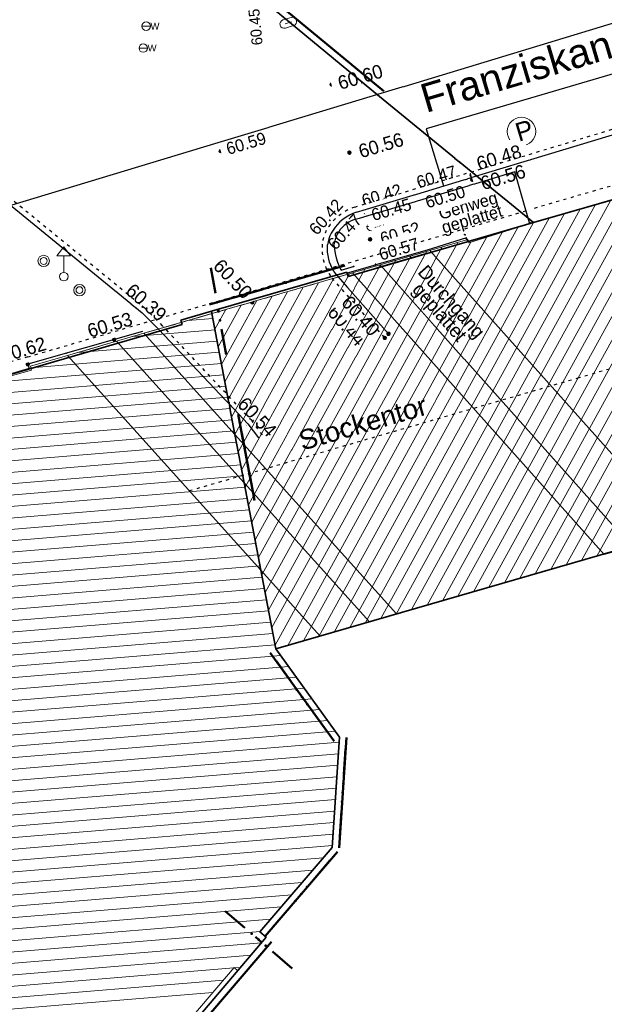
# Model space of a CAD drawing. Header units: metres. Extents: x 32365810 to 32367010, y 5620411 to 5622366.
# Tile 61 of 198: x 32366198 to 32366217, y 5621973 to 5622006. Entities that reach past the tile are written whole.
import ezdxf

# ---------------------------------------------------------------- set-up
doc = ezdxf.new("R2010")
doc.units = ezdxf.units.M
for name, pattern in [('1000.100', [0]), ('1000.102', [0]), ('1000.104', [0.225, 0.075, -0.15]), ('1000.196', [0.225, 0.075, -0.15]), ('1000.210', [0]), ('1000.300', [0]), ('1600.1047', [0]), ('1600.2013', [0, 0]), ('1600.2028', [0]), ('1600.2305', [0.75, 0.5, 0, 0, -0.25]), ('1600.2505', [0]), ('1600.2507', [0])]:
    doc.linetypes.add(name, pattern=pattern)
doc.layers.get('0').update_dxf_attribs({"color": 1, "linetype": 'CONTINUOUS'})
for name, color, linetype in [('Beschriftung Topographie', 7, 'CONTINUOUS'), ('EFB-_ Dachhöhen Bestandsgebäude (NHN)', 7, 'CONTINUOUS'), ('Fahrbahnmarkierung', 7, 'CONTINUOUS'), ('Flurstücke_Grenzpunkte', 11, 'CONTINUOUS'), ('Gebäude', 31, 'CONTINUOUS'), ('Höhen_ gemessen (NHN)', 7, 'CONTINUOUS'), ('Höhentexte_ gemessen (NHN)', 7, 'CONTINUOUS'), ('Lagebezeichnungen', 12, 'CONTINUOUS'), ('Leitungen Kanalbestand (AMT 66)', 7, 'CONTINUOUS'), ('Siedlungsflächen - Bauwerke u. Einrichtungen', 51, 'CONTINUOUS'), ('Symbole Topographie', 7, 'CONTINUOUS'), ('Topgraphie_ weitere örtliche Aufnahme', 7, 'CONTINUOUS'), ('Topographie_ örtl. Aufnahme', 7, 'CONTINUOUS'), ('Wasserleitung', 7, 'CONTINUOUS')]:
    doc.layers.add(name, color=color, linetype=linetype)
doc.styles.add('Arial', font='Arial.ttf')
doc.styles.add('Beschriftung Topographie_ blau', font='Century Gothic.ttf')
doc.styles.add('Höhe NHN_ gemessen_ blau', font='Century Gothic.ttf')
doc.styles.add('Höhe NHN_ gemessen_ schwarz', font='Century Gothic.ttf')
doc.styles.add('Name - Bauwerken u. Einrichtungen - F 10', font='Arial.ttf')
doc.styles.add('Sonstiger Text_ Bezeichnung - N 7 380', font='Arial.ttf')

# ---------------------------------------------------------------- blocks, each defined once
blk = doc.blocks.new('S1000.549', base_point=(-0.2, 0))
at = {"color": 0, "lineweight": -2}
blk.add_line((-0.45, 0), (0.05, 0), dxfattribs=at)
blk.add_circle((-0.2, 0), 0.25, dxfattribs=at)
at = {"color": 0, "lineweight": -2, "insert": (0.05246, -0.199999), "char_height": 0.4, "attachment_point": 7, "line_spacing_factor": 0.69, "style": 'Arial'}
blk.add_mtext('W', dxfattribs=at)
blk = doc.blocks.new('S1000.451')
at = {"color": 0, "lineweight": -2}
for radius in [0.5, 0.3]:
    blk.add_circle((0, 0), radius, dxfattribs=at)
blk = doc.blocks.new('S1000.460', base_point=(0, -0.375))
at = {"color": 0, "lineweight": -2}
for p, q in [((-0.2, 0.23), (0, 0.5)), ((0, 0.5), (0.2, 0.23)), ((0.2, 0.23), (-0.2, 0.23)), ((0, -0.25), (0, 0.23))]:
    blk.add_line(p, q, dxfattribs=at)
blk.add_circle((0, -0.375), 0.125, dxfattribs=at)
blk = doc.blocks.new('S1000.319')
at = {"color": 0, "lineweight": -2}
blk.add_circle((0, 0), 0.5, dxfattribs=at)
at = {"color": 0, "lineweight": -2, "insert": (-0.19717, -0.320478), "char_height": 0.65, "attachment_point": 7, "line_spacing_factor": 0.69, "style": 'Arial'}
blk.add_mtext('P', dxfattribs=at)
blk = doc.blocks.new('S1000.217')
at = {"color": 0, "lineweight": -2}
for p, q in [((-0.25, 0.25), (0.25, 0.25)), ((-0.19, 0), (0.19, 0)), ((0.25, -0.25), (-0.25, -0.25))]:
    blk.add_line(p, q, dxfattribs=at)
for centre, start, end in [((-0.25, 0), 90, 270), ((0.25, 0), 270, 90)]:
    blk.add_arc(centre, 0.25, start, end, dxfattribs=at)
blk = doc.blocks.new('S1000.258')
at = {"lineweight": -2}
blk.add_hatch(color=0, dxfattribs=at).paths.add_polyline_path([(-0.5, -0.5), (-0.5, 0.5), (0.5, 0.5), (0.5, -0.5)], flags=0)
blk = doc.blocks.new('S1000.15')
at = {"color": 0, "lineweight": -2}
for p, q in [((-0.5, 0.05), (-0.485, 0.1)), ((0.495, 0.05), (-0.5, 0.05)), ((-0.5, -0.05), (-0.5, 0)), ((-0.5, 0), (0.5, 0)), ((-0.485, 0.1), (0.49, 0.1)), ((-0.475, 0.15), (-0.455, 0.2)), ((0.475, 0.15), (-0.475, 0.15)), ((-0.455, 0.2), (0.455, 0.2)), ((-0.43, 0.25), (-0.4, 0.3)), ((0.43, 0.25), (-0.43, 0.25)), ((-0.4, 0.3), (0.395, 0.3)), ((-0.355, 0.35), (-0.295, 0.4)), ((0.36, 0.35), (-0.355, 0.35)), ((-0.295, 0.4), (0.3, 0.4)), ((0.22, 0.45), (-0.215, 0.45)), ((0.3, 0.4), (0.22, 0.45)), ((0.395, 0.3), (0.36, 0.35)), ((0.455, 0.2), (0.43, 0.25)), ((0.49, 0.1), (0.475, 0.15)), ((0.5, 0), (0.495, 0.05)), ((0.495, -0.05), (-0.5, -0.05)), ((-0.475, -0.15), (-0.49, -0.1)), ((-0.49, -0.1), (0.485, -0.1)), ((0.475, -0.15), (-0.475, -0.15)), ((-0.43, -0.25), (-0.455, -0.2)), ((-0.455, -0.2), (0.46, -0.2)), ((0.425, -0.25), (-0.43, -0.25)), ((-0.355, -0.35), (-0.4, -0.3)), ((-0.4, -0.3), (0.395, -0.3)), ((0.345, -0.35), (-0.355, -0.35)), ((-0.205, -0.45), (-0.29, -0.4)), ((-0.29, -0.4), (0.285, -0.4)), ((0.2, -0.45), (-0.205, -0.45)), ((0.285, -0.4), (0.345, -0.35)), ((0.395, -0.3), (0.425, -0.25)), ((0.46, -0.2), (0.475, -0.15)), ((0.485, -0.1), (0.495, -0.05))]:
    blk.add_line(p, q, dxfattribs=at)
blk.add_circle((0, 0), 0.5, dxfattribs=at)
blk = doc.blocks.new('O26')
at = {"layer": 'Gebäude', "color": 7, "linetype": '1600.2507', "lineweight": 18}
for p, q in [((32366204.001, 5621995.895), (32366201.763, 5621995.247)), ((32366204.758, 5621991.918), (32366204.001, 5621995.895)), ((32366201.763, 5621995.247), (32366204.758, 5621991.918))]:
    blk.add_line(p, q, dxfattribs=at)
blk = doc.blocks.new('O68')
at = {"layer": 'Gebäude', "color": 7, "linetype": '1600.2507', "lineweight": 18}
for p, q in [((32366209.186, 5621985.743), (32366205.062, 5621990.322)), ((32366205.062, 5621990.322), (32366205.609, 5621987.447)), ((32366205.609, 5621987.447), (32366207.564, 5621985.274)), ((32366207.564, 5621985.274), (32366209.186, 5621985.743))]:
    blk.add_line(p, q, dxfattribs=at)
blk = doc.blocks.new('O72')
at = {"layer": 'Gebäude', "color": 7, "linetype": '1600.2507', "lineweight": 18}
for p, q in [((32366208.634, 5621997.239), (32366204.001, 5621995.895)), ((32366216.912, 5621987.959), (32366208.634, 5621997.239)), ((32366204.758, 5621991.918), (32366204.001, 5621995.895)), ((32366204.758, 5621991.918), (32366210.08, 5621986.003)), ((32366216.569, 5621987.881), (32366216.912, 5621987.959)), ((32366210.329, 5621986.075), (32366216.569, 5621987.881)), ((32366210.08, 5621986.003), (32366210.329, 5621986.075))]:
    blk.add_line(p, q, dxfattribs=at)
blk = doc.blocks.new('O94')
at = {"layer": 'Gebäude', "color": 7, "linetype": '1600.2507', "lineweight": 18}
for p, q in [((32366200.862, 5621994.985), (32366199.249, 5621994.518)), ((32366205.062, 5621990.322), (32366200.862, 5621994.985)), ((32366199.249, 5621994.518), (32366205.609, 5621987.447)), ((32366205.062, 5621990.322), (32366205.609, 5621987.447))]:
    blk.add_line(p, q, dxfattribs=at)
blk = doc.blocks.new('O113')
at = {"layer": 'Gebäude', "color": 7, "linetype": '1600.2507', "lineweight": 18}
for p, q in [((32366211.178, 5621997.977), (32366209.537, 5621997.501)), ((32366219.478, 5621988.69), (32366211.178, 5621997.977)), ((32366209.537, 5621997.501), (32366217.825, 5621988.219)), ((32366217.825, 5621988.219), (32366219.478, 5621988.69))]:
    blk.add_line(p, q, dxfattribs=at)
blk = doc.blocks.new('Flurgrenze_ Begleitsignatur')
at = {"color": 0, "lineweight": -2}
for p, q in [((-0.29, 0), (-0.12, 0)), ((0.12, 0), (0.29, 0))]:
    blk.add_line(p, q, dxfattribs=at)
for p in [(-0.06, 0), (0, 0), (0.06, 0)]:
    blk.add_point(p, dxfattribs=at)
blk = doc.blocks.new('O183')
at = {"layer": 'Flurstücke_Grenzpunkte', "color": 251, "linetype": '1600.2013', "lineweight": 50, "true_color": 0x566563}
blk.add_line((32366209.661345, 5622003.219428), (32366198.742345, 5622012.244428), dxfattribs=at)
at = {"layer": 'Flurstücke_Grenzpunkte', "color": 251, "lineweight": 50, "true_color": 0x566563, "xscale": 5, "yscale": 5, "zscale": 5, "rotation": 140.424876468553}
blk.add_blockref('Flurgrenze_ Begleitsignatur', (32366202.082254, 5622009.483857), dxfattribs=at)
blk = doc.blocks.new('O201')
at = {"layer": 'Flurstücke_Grenzpunkte', "color": 251, "linetype": '1600.2013', "lineweight": 50, "true_color": 0x566563}
blk.add_line((32366205.920698, 5621984.721125), (32366208.020698, 5621981.818125), dxfattribs=at)
at = {"layer": 'Flurstücke_Grenzpunkte', "color": 251, "lineweight": 50, "true_color": 0x566563, "xscale": 5, "yscale": 5, "zscale": 5, "rotation": 305.881585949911}
blk.add_blockref('Flurgrenze_ Begleitsignatur', (32366206.970698, 5621983.269625), dxfattribs=at)
blk = doc.blocks.new('O211')
at = {"layer": 'Flurstücke_Grenzpunkte', "color": 251, "linetype": '1600.2013', "lineweight": 50, "true_color": 0x566563}
for p, q in [((32366204.222632, 5621995.933786), (32366204.208632, 5621996.013786)), ((32366205.283026, 5621990.3641), (32366204.979026, 5621991.9601))]:
    blk.add_line(p, q, dxfattribs=at)
at = {"layer": 'Flurstücke_Grenzpunkte', "color": 251, "lineweight": 50, "true_color": 0x566563, "xscale": 5, "yscale": 5, "zscale": 5}
for p, rotation in [((32366204.215632, 5621995.973786), 99.926244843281), ((32366205.131026, 5621991.1621), 100.784296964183)]:
    blk.add_blockref('Flurgrenze_ Begleitsignatur', p, dxfattribs=dict(at, rotation=rotation))
blk = doc.blocks.new('O229')
at = {"layer": 'Flurstücke_Grenzpunkte', "color": 251, "linetype": '1600.2013', "lineweight": 50, "true_color": 0x566563}
blk.add_line((32366208.376336, 5621997.482098), (32366203.924336, 5621996.191098), dxfattribs=at)
at = {"layer": 'Flurstücke_Grenzpunkte', "color": 251, "lineweight": 50, "true_color": 0x566563, "xscale": 5, "yscale": 5, "zscale": 5, "rotation": 196.171209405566}
blk.add_blockref('Flurgrenze_ Begleitsignatur', (32366206.150336, 5621996.836598), dxfattribs=at)
blk = doc.blocks.new('O243')
at = {"layer": 'Flurstücke_Grenzpunkte', "color": 251, "linetype": '1600.2013', "lineweight": 50, "true_color": 0x566563}
blk.add_line((32366181.830197, 5621946.912998), (32366205.960197, 5621975.206998), dxfattribs=at)
at = {"layer": 'Flurstücke_Grenzpunkte', "color": 251, "lineweight": 50, "true_color": 0x566563, "xscale": 5, "yscale": 5, "zscale": 5, "rotation": 49.54142729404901}
blk.add_blockref('Flurgrenze_ Begleitsignatur', (32366193.895197, 5621961.059998), dxfattribs=at)
blk = doc.blocks.new('O283')
at = {"layer": 'Flurstücke_Grenzpunkte', "color": 251, "linetype": '1600.2013', "lineweight": 50, "true_color": 0x566563}
blk.add_line((32366205.430439, 5621975.364281), (32366205.642439, 5621975.182281), dxfattribs=at)
at = {"layer": 'Flurstücke_Grenzpunkte', "color": 251, "lineweight": 50, "true_color": 0x566563, "xscale": 5, "yscale": 5, "zscale": 5, "rotation": 319.35421307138}
blk.add_blockref('Flurgrenze_ Begleitsignatur', (32366205.536439, 5621975.273281), dxfattribs=at)
blk = doc.blocks.new('O367')
at = {"layer": 'Flurstücke_Grenzpunkte', "color": 251, "linetype": '1600.2013', "lineweight": 50, "true_color": 0x566563}
blk.add_line((32366205.74782, 5621975.388557), (32366208.13282, 5621978.170557), dxfattribs=at)
at = {"layer": 'Flurstücke_Grenzpunkte', "color": 251, "lineweight": 50, "true_color": 0x566563, "xscale": 5, "yscale": 5, "zscale": 5, "rotation": 49.393618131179}
blk.add_blockref('Flurgrenze_ Begleitsignatur', (32366206.94032, 5621976.779557), dxfattribs=at)
blk = doc.blocks.new('O399')
at = {"layer": 'Flurstücke_Grenzpunkte', "color": 251, "linetype": '1600.2013', "lineweight": 50, "true_color": 0x566563}
blk.add_line((32366208.186507, 5621978.302107), (32366208.427507, 5621981.935107), dxfattribs=at)
at = {"layer": 'Flurstücke_Grenzpunkte', "color": 251, "lineweight": 50, "true_color": 0x566563, "xscale": 5, "yscale": 5, "zscale": 5, "rotation": 86.20476699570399}
blk.add_blockref('Flurgrenze_ Begleitsignatur', (32366208.307007, 5621980.118607), dxfattribs=at)
blk = doc.blocks.new('O468')
at = {"layer": 'Gebäude', "color": 7, "linetype": '1600.2305', "lineweight": 18}
blk.add_line((32366199.249, 5621994.518), (32366200.862, 5621994.985), dxfattribs=at)
blk = doc.blocks.new('O494')
at = {"layer": 'Gebäude', "color": 7, "linetype": '1600.2305', "lineweight": 18}
blk.add_line((32366209.537, 5621997.501), (32366211.178, 5621997.977), dxfattribs=at)
blk = doc.blocks.new('O510')
at = {"layer": 'Gebäude', "color": 7, "linetype": '1600.2305', "lineweight": 18}
blk.add_line((32366201.763, 5621995.247), (32366204.001, 5621995.895), dxfattribs=at)
blk = doc.blocks.new('O522')
at = {"layer": 'Gebäude', "color": 7, "linetype": '1600.2305', "lineweight": 18}
blk.add_line((32366207.564, 5621985.274), (32366209.186, 5621985.743), dxfattribs=at)
blk = doc.blocks.new('O532')
at = {"layer": 'Gebäude', "color": 7, "linetype": '1600.2305', "lineweight": 18}
for p, q in [((32366216.569, 5621987.881), (32366216.912, 5621987.959)), ((32366210.329, 5621986.075), (32366216.569, 5621987.881)), ((32366210.08, 5621986.003), (32366210.329, 5621986.075))]:
    blk.add_line(p, q, dxfattribs=at)
blk = doc.blocks.new('O536')
at = {"layer": 'Gebäude', "color": 7, "linetype": '1600.2305', "lineweight": 18}
blk.add_line((32366204.001, 5621995.895), (32366208.634, 5621997.239), dxfattribs=at)
blk = doc.blocks.new('O759')
at = {"layer": 'Flurstücke_Grenzpunkte', "color": 7, "linetype": '1600.2028', "lineweight": 35}
for p, q in [((32366263.794, 5622001.568), (32366206.103, 5621984.853)), ((32366206.103, 5621984.853), (32366208.203, 5621981.95)), ((32366208.203, 5621981.95), (32366207.962, 5621978.317)), ((32366207.962, 5621978.317), (32366205.577, 5621975.535)), ((32366205.789, 5621975.353), (32366181.659, 5621947.059)), ((32366205.577, 5621975.535), (32366205.789, 5621975.353))]:
    blk.add_line(p, q, dxfattribs=at)
blk = doc.blocks.new('O864')
at = {"layer": 'Flurstücke_Grenzpunkte', "color": 7, "linetype": '1600.2028', "lineweight": 35}
for p, q in [((32366203.987, 5621995.975), (32366202.979, 5621995.682)), ((32366204.001, 5621995.895), (32366203.987, 5621995.975)), ((32366204.758, 5621991.918), (32366204.001, 5621995.895)), ((32366203.021, 5621995.538), (32366197.323, 5621993.88)), ((32366202.979, 5621995.682), (32366203.021, 5621995.538)), ((32366205.062, 5621990.322), (32366204.758, 5621991.918)), ((32366205.609, 5621987.447), (32366205.062, 5621990.322)), ((32366206.103, 5621984.853), (32366205.609, 5621987.447)), ((32366206.103, 5621984.853), (32366208.203, 5621981.95)), ((32366208.203, 5621981.95), (32366207.962, 5621978.317)), ((32366207.962, 5621978.317), (32366205.577, 5621975.535)), ((32366205.789, 5621975.353), (32366181.659, 5621947.059)), ((32366205.577, 5621975.535), (32366205.789, 5621975.353))]:
    blk.add_line(p, q, dxfattribs=at)
blk = doc.blocks.new('O1462')
at = {"layer": 'Flurstücke_Grenzpunkte', "color": 7, "linetype": '1600.2028', "lineweight": 35}
for p, q in [((32366209.518, 5622003.046), (32366198.599, 5622012.071)), ((32366214.593, 5621998.895), (32366209.518, 5622003.046)), ((32366208.481, 5621997.122), (32366214.593, 5621998.895)), ((32366203.987, 5621995.975), (32366208.439, 5621997.266)), ((32366208.439, 5621997.266), (32366208.481, 5621997.122)), ((32366203.987, 5621995.975), (32366202.979, 5621995.682)), ((32366203.021, 5621995.538), (32366197.323, 5621993.88)), ((32366202.979, 5621995.682), (32366203.021, 5621995.538))]:
    blk.add_line(p, q, dxfattribs=at)
blk = doc.blocks.new('O1713')
at = {"layer": 'Flurstücke_Grenzpunkte', "color": 7, "linetype": '1600.2028', "lineweight": 35}
for p, q in [((32366260.69, 5622012.274), (32366214.593, 5621998.895)), ((32366263.794, 5622001.568), (32366206.103, 5621984.853)), ((32366208.481, 5621997.122), (32366214.593, 5621998.895)), ((32366203.987, 5621995.975), (32366208.439, 5621997.266)), ((32366208.439, 5621997.266), (32366208.481, 5621997.122)), ((32366204.001, 5621995.895), (32366203.987, 5621995.975)), ((32366204.758, 5621991.918), (32366204.001, 5621995.895)), ((32366205.062, 5621990.322), (32366204.758, 5621991.918)), ((32366205.609, 5621987.447), (32366205.062, 5621990.322)), ((32366206.103, 5621984.853), (32366205.609, 5621987.447))]:
    blk.add_line(p, q, dxfattribs=at)
blk = doc.blocks.new('O1900')
at = {"layer": 'Flurstücke_Grenzpunkte', "color": 7, "linetype": '1600.2028', "lineweight": 35}
for p, q in [((32366260.69, 5622012.274), (32366214.593, 5621998.895)), ((32366209.518, 5622003.046), (32366198.599, 5622012.071)), ((32366214.593, 5621998.895), (32366209.518, 5622003.046))]:
    blk.add_line(p, q, dxfattribs=at)
blk = doc.blocks.new('O2286')
at = {"layer": 'Gebäude', "color": 7, "linetype": '1600.2505', "lineweight": 18}
for p, q in [((32366260.69, 5622012.274), (32366214.593, 5621998.895)), ((32366214.593, 5621998.895), (32366212.458, 5621998.224)), ((32366212.424, 5621998.339), (32366211.178, 5621997.977)), ((32366212.458, 5621998.224), (32366212.424, 5621998.339)), ((32366211.178, 5621997.977), (32366209.537, 5621997.501)), ((32366209.537, 5621997.501), (32366208.634, 5621997.239)), ((32366208.634, 5621997.239), (32366204.001, 5621995.895)), ((32366204.001, 5621995.895), (32366204.758, 5621991.918)), ((32366204.758, 5621991.918), (32366205.062, 5621990.322)), ((32366205.062, 5621990.322), (32366205.609, 5621987.447)), ((32366216.569, 5621987.881), (32366216.912, 5621987.959)), ((32366216.912, 5621987.959), (32366217.825, 5621988.219)), ((32366210.329, 5621986.075), (32366216.569, 5621987.881)), ((32366205.609, 5621987.447), (32366206.103, 5621984.853)), ((32366209.186, 5621985.743), (32366210.08, 5621986.003)), ((32366210.08, 5621986.003), (32366210.329, 5621986.075)), ((32366207.564, 5621985.274), (32366209.186, 5621985.743)), ((32366206.103, 5621984.853), (32366207.564, 5621985.274))]:
    blk.add_line(p, q, dxfattribs=at)
at = {"layer": 'Gebäude', "color": 7, "lineweight": 18, "insert": (32366211.054, 5621992.895), "char_height": 0.65, "attachment_point": 6, "rotation": 16.1417, "line_spacing_factor": 0.69, "style": 'Sonstiger Text_ Bezeichnung - N 7 380', "bg_fill": 2}
blk.add_mtext('Stockentor', dxfattribs=at)
blk = doc.blocks.new('O2434')
at = {"layer": 'Gebäude', "color": 7, "linetype": '1600.2505', "lineweight": 18}
for p, q in [((32366204.001, 5621995.895), (32366201.763, 5621995.247)), ((32366204.001, 5621995.895), (32366204.758, 5621991.918)), ((32366201.763, 5621995.247), (32366200.862, 5621994.985)), ((32366200.862, 5621994.985), (32366199.249, 5621994.518)), ((32366199.249, 5621994.518), (32366198.021, 5621994.162)), ((32366198.021, 5621994.162), (32366198.057, 5621994.037)), ((32366198.057, 5621994.037), (32366176.919, 5621987.98)), ((32366204.758, 5621991.918), (32366205.062, 5621990.322)), ((32366205.062, 5621990.322), (32366205.609, 5621987.447)), ((32366205.609, 5621987.447), (32366206.103, 5621984.853)), ((32366208.203, 5621981.95), (32366206.103, 5621984.853)), ((32366207.962, 5621978.317), (32366208.203, 5621981.95)), ((32366205.577, 5621975.535), (32366207.962, 5621978.317)), ((32366204.85, 5621974.252), (32366205.789, 5621975.353)), ((32366205.789, 5621975.353), (32366205.577, 5621975.535)), ((32366203.077, 5621972.418), (32366204.728, 5621974.355)), ((32366204.728, 5621974.355), (32366204.85, 5621974.252))]:
    blk.add_line(p, q, dxfattribs=at)
blk = doc.blocks.new('*X1125')
at = {"color": 253, "linetype": '1600.1047', "lineweight": 18, "true_color": 0xb2b2b2}
for p, q in [((32366216.174564, 5621987.766841), (32366223.75974, 5622001.555516)), ((32366216.679136, 5621987.906045), (32366224.269051, 5622001.703337)), ((32366215.156483, 5621987.472185), (32366222.741117, 5622001.259875)), ((32366215.665524, 5621987.619513), (32366223.250428, 5622001.407696)), ((32366214.138402, 5621987.177529), (32366221.722494, 5622000.964234)), ((32366214.647442, 5621987.324857), (32366222.231806, 5622001.112055)), ((32366213.120321, 5621986.882873), (32366220.703871, 5622000.668594)), ((32366213.629361, 5621987.030201), (32366221.213183, 5622000.816414)), ((32366212.10224, 5621986.588216), (32366219.685249, 5622000.372953)), ((32366212.61128, 5621986.735545), (32366220.19456, 5622000.520773)), ((32366210.575118, 5621986.146232), (32366218.157314, 5621999.929492)), ((32366211.084159, 5621986.29356), (32366218.666626, 5622000.077312)), ((32366211.593199, 5621986.440888), (32366219.175937, 5622000.225132)), ((32366209.556599, 5621985.850781), (32366217.138692, 5621999.633851)), ((32366210.066108, 5621985.99896), (32366217.648003, 5621999.781671)), ((32366208.538294, 5621985.555716), (32366216.120069, 5621999.33821)), ((32366209.047243, 5621985.702878), (32366216.62938, 5621999.48603)), ((32366207.520423, 5621985.261443), (32366215.101446, 5621999.042569)), ((32366208.029344, 5621985.408554), (32366215.610758, 5621999.19039)), ((32366206.503183, 5621984.968316), (32366214.074663, 5621998.732094)), ((32366207.011803, 5621985.11488), (32366214.592121, 5621998.894724)), ((32366205.96947, 5621985.554166), (32366213.039747, 5621998.406835)), ((32366206.079535, 5621984.976217), (32366213.557205, 5621998.569464)), ((32366205.639277, 5621987.288013), (32366211.584233, 5621998.095023)), ((32366205.749342, 5621986.710064), (32366212.093643, 5621998.243021)), ((32366205.859406, 5621986.132115), (32366212.522289, 5621998.244205)), ((32366205.309293, 5621989.02224), (32366210.056345, 5621997.651645)), ((32366205.419281, 5621988.444152), (32366210.5656, 5621997.799363)), ((32366205.529269, 5621987.866063), (32366211.074855, 5621997.947081)), ((32366205.089318, 5621990.178417), (32366209.037809, 5621997.356163)), ((32366205.199306, 5621989.600329), (32366209.54709, 5621997.503927)), ((32366204.869181, 5621991.3343), (32366208.019269, 5621997.060671)), ((32366204.979261, 5621990.756379), (32366208.528532, 5621997.208405)), ((32366204.649077, 5621992.490242), (32366207.000741, 5621996.765203)), ((32366204.759101, 5621991.91222), (32366207.510005, 5621996.912937)), ((32366204.42903, 5621993.646288), (32366205.982214, 5621996.469736)), ((32366204.539053, 5621993.068265), (32366206.491477, 5621996.61747)), ((32366204.098959, 5621995.380358), (32366204.454422, 5621996.026535)), ((32366204.208983, 5621994.802335), (32366204.963686, 5621996.174268)), ((32366204.319006, 5621994.224311), (32366205.47295, 5621996.322002))]:
    blk.add_line(p, q, dxfattribs=at)
blk = doc.blocks.new('*X1169')
at = {"color": 253, "linetype": '1600.1047', "lineweight": 18, "true_color": 0xb2b2b2}
for p, q in [((32366204.031647, 5621995.733994), (32366203.211148, 5621995.666303)), ((32366204.102161, 5621995.363538), (32366201.395991, 5621995.140278)), ((32366204.172675, 5621994.993081), (32366199.581703, 5621994.614325)), ((32366204.24319, 5621994.622624), (32366198.035827, 5621994.110516)), ((32366204.313704, 5621994.252168), (32366196.581783, 5621993.614283)), ((32366204.384218, 5621993.881711), (32366194.737713, 5621993.085873)), ((32366204.454733, 5621993.511255), (32366192.893642, 5621992.557463)), ((32366204.525247, 5621993.140798), (32366191.049572, 5621992.029053)), ((32366204.595761, 5621992.770342), (32366189.205502, 5621991.500643)), ((32366204.666276, 5621992.399885), (32366187.361432, 5621990.972232)), ((32366204.73679, 5621992.029429), (32366185.517362, 5621990.443822)), ((32366204.807338, 5621991.658975), (32366183.673291, 5621989.915412)), ((32366204.877901, 5621991.288522), (32366181.829221, 5621989.387002)), ((32366204.948463, 5621990.91807), (32366179.985151, 5621988.858592)), ((32366205.019025, 5621990.547617), (32366178.141081, 5621988.330182)), ((32366205.089557, 5621990.177162), (32366176.305058, 5621987.802436)), ((32366205.160041, 5621989.806703), (32366174.484847, 5621987.275994)), ((32366205.230525, 5621989.436244), (32366172.664635, 5621986.749552)), ((32366205.301009, 5621989.065785), (32366170.844874, 5621986.223147)), ((32366205.371492, 5621988.695325), (32366169.026088, 5621985.696823)), ((32366205.441976, 5621988.324866), (32366167.207303, 5621985.170499)), ((32366205.51246, 5621987.954407), (32366165.388518, 5621984.644175)), ((32366205.582944, 5621987.583948), (32366163.569733, 5621984.117851)), ((32366205.653469, 5621987.213492), (32366161.750947, 5621983.591527)), ((32366205.724018, 5621986.843039), (32366159.932162, 5621983.065203)), ((32366205.794567, 5621986.472585), (32366158.113377, 5621982.538879)), ((32366205.865116, 5621986.102131), (32366156.294591, 5621982.012555)), ((32366205.935665, 5621985.731678), (32366154.475806, 5621981.48623)), ((32366206.006214, 5621985.361224), (32366153.407747, 5621981.021841)), ((32366206.076763, 5621984.99077), (32366153.068313, 5621980.617564)), ((32366206.264337, 5621984.629971), (32366152.728879, 5621980.213287)), ((32366206.5212, 5621984.274888), (32366152.389444, 5621979.809009)), ((32366206.778063, 5621983.919806), (32366152.05001, 5621979.404732)), ((32366207.034926, 5621983.564723), (32366151.710575, 5621979.000454)), ((32366207.291789, 5621983.20964), (32366151.371141, 5621978.596177)), ((32366207.548653, 5621982.854557), (32366151.031707, 5621978.191899)), ((32366207.805516, 5621982.499475), (32366150.692272, 5621977.787622)), ((32366208.062379, 5621982.144392), (32366150.352838, 5621977.383345)), ((32366208.191642, 5621981.778782), (32366150.013404, 5621976.979067)), ((32366208.166544, 5621981.400437), (32366149.673969, 5621976.57479)), ((32366208.141446, 5621981.022093), (32366137.905994, 5621975.227656)), ((32366208.116348, 5621980.643748), (32366137.577472, 5621974.824279)), ((32366208.09125, 5621980.265404), (32366184.270941, 5621978.300224)), ((32366208.066152, 5621979.887059), (32366184.429409, 5621977.937024)), ((32366208.041054, 5621979.508714), (32366184.587876, 5621977.573823)), ((32366208.015956, 5621979.13037), (32366184.746343, 5621977.210623)), ((32366207.990858, 5621978.752025), (32366184.904811, 5621976.847422)), ((32366207.96576, 5621978.373681), (32366185.063278, 5621976.484222)), ((32366207.666874, 5621977.972748), (32366185.221745, 5621976.121021)), ((32366207.319744, 5621977.567836), (32366185.380213, 5621975.757821)), ((32366206.972614, 5621977.162924), (32366185.53868, 5621975.394621)), ((32366206.625484, 5621976.758012), (32366185.697148, 5621975.03142)), ((32366206.278354, 5621976.353099), (32366185.855615, 5621974.66822)), ((32366205.931224, 5621975.948187), (32366186.014082, 5621974.305019)), ((32366205.584094, 5621975.543275), (32366186.17255, 5621973.941819)), ((32366205.633871, 5621975.171107), (32366186.228855, 5621973.57019)), ((32366205.288673, 5621974.766354), (32366185.881673, 5621973.165273)), ((32366204.717754, 5621974.342979), (32366185.534491, 5621972.760357)), ((32366204.943475, 5621974.361601), (32366204.740058, 5621974.34482)), ((32366204.372779, 5621973.938245), (32366185.187309, 5621972.35544)), ((32366204.027804, 5621973.53351), (32366184.840127, 5621971.950524))]:
    blk.add_line(p, q, dxfattribs=at)

msp = doc.modelspace()

# ---------------------------------------------------------------- linework, layer by layer
at = {"layer": 'Topgraphie_ weitere örtliche Aufnahme', "color": 7, "true_color": 0xffffff}
msp.add_point((32366205.651, 5621991.901, 60.421), dxfattribs=at)
at = {"layer": 'Topographie_ örtl. Aufnahme', "color": 7, "true_color": 0xffffff}
for p in [(32366213.974618, 5622000.534862, 60.55), (32366208.332, 5621998.778, 60.462), (32366214.469382, 5621998.898138, 60.616), (32366212.321, 5621998.5, 60.609), (32366212.333298, 5621998.49465, 60.592), (32366212.37, 5621998.366, 60.606), (32366212.379, 5621998.363, 60.622), (32366210.963, 5621998.093, 60.598), (32366210.979405, 5621998.108405, 60.583), (32366208.660077, 5621997.44999, 60.526)]:
    msp.add_point(p, dxfattribs=at)
at = {"layer": 'Topographie_ örtl. Aufnahme', "color": 7, "lineweight": 18}
for p in [(32366209.488, 5621997.555, 60.553), (32366209.505, 5621997.55, 60.554), (32366199.213939, 5621994.591706, 60.568)]:
    msp.add_point(p, dxfattribs=at)

# ---------------------------------------------------------------- block references
at = {"layer": 'Flurstücke_Grenzpunkte', "color": 7, "true_color": 0xffffff}
for name in ['O201', 'O399', 'O367', 'O283', 'O243']:
    msp.add_blockref(name, (0, 0), dxfattribs=at)
at = {"layer": 'Gebäude', "color": 7, "true_color": 0xffffff}
for name in ['O468', 'O68', 'O532', 'O522']:
    msp.add_blockref(name, (0, 0), dxfattribs=at)
at = {"layer": 'Höhen_ gemessen (NHN)', "color": 7, "lineweight": 18, "xscale": 0.1125, "yscale": 0.1125, "zscale": 0.1125}
for p in [(32366207.941, 5622003.443, 60.595), (32366204.287761, 5622001.248771, 60.586), (32366208.526, 5622001.197, 60.564), (32366212.546, 5622000.46, 60.476), (32366212.567, 5622000.306, 60.563), (32366211.051, 5621999.971, 60.469), (32366211.078, 5621999.881, 60.495), (32366208.969, 5621999.296, 60.416), (32366208.14, 5621998.938, 60.416), (32366208.188, 5621998.885, 60.466), (32366209.016, 5621999.181, 60.448), (32366209.206, 5621998.341, 60.517), (32366209.426, 5621997.516, 60.568), (32366205.326, 5621996.264, 60.505), (32366201.706, 5621995.918, 60.389), (32366209.696, 5621995.095, 60.441), (32366209.816, 5621995.229, 60.396), (32366205.18, 5621992.261, 60.536)]:
    msp.add_blockref('S1000.15', p, dxfattribs=at)
at = {"layer": 'Symbole Topographie', "color": 7, "lineweight": 18}
for name, p, xscale, yscale, zscale, rotation in [('S1000.217', (32366206.513289, 5622005.472927, 60.479), 0.5625, 0.5625, 0.5625, 16.994542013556), ('S1000.319', (32366214.192266, 5622001.894221), 0.9375, 0.9375, 0.9375, 16.613859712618), ('S1000.258', (32366211.042309, 5621999.923825, 60.47), 0.15000000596, 0.15000000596, 0.15000000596, 16.819511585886), ('S1000.258', (32366208.188, 5621998.885, 60.482), 0.15000000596, 0.15000000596, 0.15000000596, 224.014799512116)]:
    msp.add_blockref(name, p, dxfattribs=dict(at, xscale=xscale, yscale=yscale, zscale=zscale, rotation=rotation))
for name, p, xscale, yscale, zscale in [('S1000.549', (32366209.246, 5621998.763, 60.489), 0.5625, 0.5625, 0.5625), ('S1000.460', (32366199.120139, 5621997.112981, 60.58), 1.125, 1.125, 1.125), ('S1000.451', (32366198.459726, 5621997.630059, 60.58), 0.375, 0.375, 0.375), ('S1000.451', (32366199.638422, 5621996.668709, 60.58), 0.375, 0.375, 0.375)]:
    msp.add_blockref(name, p, dxfattribs=dict(at, xscale=xscale, yscale=yscale, zscale=zscale))
at = {"layer": 'Topographie_ örtl. Aufnahme', "color": 7, "lineweight": 18, "xscale": 0.1125, "yscale": 0.1125, "zscale": 0.1125}
for p in [(32366200.781177, 5621995.040377, 60.531), (32366197.94, 5621994.227, 60.623)]:
    msp.add_blockref('S1000.15', p, dxfattribs=at)
at = {"layer": 'Wasserleitung', "color": 7, "lineweight": 18, "xscale": 0.5625, "yscale": 0.5625, "zscale": 0.5625}
for p in [(32366201.833109, 5622005.361667, 60.459), (32366201.739921, 5622004.643036, 60.478)]:
    msp.add_blockref('S1000.549', p, dxfattribs=at)

# ---------------------------------------------------------------- texts
at = {"layer": 'Beschriftung Topographie', "color": 142, "lineweight": 25, "true_color": 0x0087cd, "insert": (32366211.645601, 5621996.074497), "char_height": 0.45, "attachment_point": 5, "rotation": 311.3784918, "line_spacing_factor": 0.69, "style": 'Beschriftung Topographie_ blau', "bg_fill": 2}
msp.add_mtext('Durchgang\\Pgeplattet', dxfattribs=at)
at = {"layer": 'Höhentexte_ gemessen (NHN)', "color": 7, "lineweight": 25, "line_spacing_factor": 0.69, "style": 'Höhe NHN_ gemessen_ schwarz', "bg_fill": 2}
for s, insert, char_height, attachment_point, rotation in [('60.45', (32366205.617917, 5622005.352622, 60.425), 0.36, 8, 95.6352411), ('60.56', (32366209.63268, 5622001.218421, 60.54), 0.45, 8, 16.5124674), ('60.42', (32366209.646948, 5621999.601567, 60.392), 0.4, 8, 16.5124674), ('60.44', (32366209.108461, 5621995.077329, 60.417), 0.45, 3, 311.3784918)]:
    msp.add_mtext(s, dxfattribs=dict(at, insert=insert, char_height=char_height, attachment_point=attachment_point, rotation=rotation))
at = {"layer": 'Lagebezeichnungen', "color": 7, "lineweight": 18, "insert": (32366211.049396, 5622002.488016), "char_height": 0.95, "attachment_point": 7, "rotation": 16.4704074, "line_spacing_factor": 0.69, "style": 'Name - Bauwerken u. Einrichtungen - F 10', "bg_fill": 2}
msp.add_mtext('Franziskanerstraße', dxfattribs=at)

# ---------------------------------------------------------------- next in the draw order: texts
at = {"layer": 'Beschriftung Topographie', "color": 142, "lineweight": 25, "true_color": 0x0087cd, "insert": (32366212.514118, 5621999.176887), "char_height": 0.4, "attachment_point": 5, "rotation": 16.2421267, "line_spacing_factor": 0.69, "style": 'Beschriftung Topographie_ blau', "bg_fill": 2}
msp.add_mtext('Gehweg\\Pgeplattet', dxfattribs=at)
at = {"layer": 'Höhentexte_ gemessen (NHN)', "color": 7, "lineweight": 25, "line_spacing_factor": 0.69, "style": 'Höhe NHN_ gemessen_ schwarz', "bg_fill": 2}
for s, insert, char_height, attachment_point, rotation in [('60.60', (32366208.9494, 5622003.469037, 60.571), 0.45, 8, 16.5124674), ('60.48', (32366213.518126, 5622000.816339, 60.452), 0.45, 8, 16.8195235), ('60.42', (32366207.908572, 5621998.944023, 60.392), 0.4, 8, 48.1530712), ('60.45', (32366209.964485, 5621999.125637, 60.424), 0.4, 8, 16.5124674), ('60.50', (32366205.202868, 5621996.487988, 60.505), 0.45, 6, 313.23788), ('60.39', (32366201.685935, 5621996.090541, 60.365), 0.45, 8, 319.0663839), ('60.40', (32366209.565019, 5621995.407588, 60.372), 0.45, 3, 311.3784918), ('60.62', (32366197.861853, 5621994.49061, 60.623), 0.45, 8, 16.5124674), ('60.54', (32366205.323384, 5621992.333852, 60.512), 0.45, 8, 313.23788)]:
    msp.add_mtext(s, dxfattribs=dict(at, insert=insert, char_height=char_height, attachment_point=attachment_point, rotation=rotation))
at = {"layer": 'Höhentexte_ gemessen (NHN)', "color": 142, "lineweight": 25, "true_color": 0x0087cd, "insert": (32366204.482766, 5622001.309626), "char_height": 0.4, "attachment_point": 4, "rotation": 16.5118142, "line_spacing_factor": 0.69, "style": 'Höhe NHN_ gemessen_ blau', "bg_fill": 2}
msp.add_mtext('60.59', dxfattribs=at)

# ---------------------------------------------------------------- next in the draw order: block references
at = {"layer": 'Flurstücke_Grenzpunkte', "color": 7, "true_color": 0xffffff}
for name in ['O183', 'O229', 'O211']:
    msp.add_blockref(name, (0, 0), dxfattribs=at)
at = {"layer": 'Gebäude', "color": 7, "true_color": 0xffffff}
for name in ['O72', 'O536', 'O26', 'O510', 'O94']:
    msp.add_blockref(name, (0, 0), dxfattribs=at)

# ---------------------------------------------------------------- next in the draw order: texts
at = {"layer": 'Höhentexte_ gemessen (NHN)', "color": 7, "lineweight": 25, "attachment_point": 8, "line_spacing_factor": 0.69, "style": 'Höhe NHN_ gemessen_ schwarz', "bg_fill": 2}
for s, insert, char_height, rotation in [('60.56', (32366213.651461, 5622000.168174, 60.539), 0.45, 16.8195235), ('60.50', (32366211.740404, 5621999.546892, 60.471), 0.4, 16.8195235), ('60.47', (32366208.525123, 5621998.452397, 60.442), 0.4, 47.6446535), ('60.52', (32366210.251485, 5621998.348583, 60.493), 0.4, 16.5124674), ('60.53', (32366200.703029, 5621995.303988, 60.531), 0.45, 16.5124674)]:
    msp.add_mtext(s, dxfattribs=dict(at, insert=insert, char_height=char_height, rotation=rotation))

# ---------------------------------------------------------------- next in the draw order: texts
at = {"layer": 'Höhentexte_ gemessen (NHN)', "color": 7, "lineweight": 25, "char_height": 0.4, "attachment_point": 8, "line_spacing_factor": 0.69, "style": 'Höhe NHN_ gemessen_ schwarz', "bg_fill": 2}
for s, insert, rotation in [('60.47', (32366211.449647, 5622000.207203, 60.445), 16.8195235), ('60.57', (32366210.213766, 5621997.824645, 60.544), 16.5124674)]:
    msp.add_mtext(s, dxfattribs=dict(at, insert=insert, rotation=rotation))

# ---------------------------------------------------------------- next in the draw order: block references
at = {"layer": 'Gebäude', "color": 7, "true_color": 0xffffff}
for name in ['O113', 'O494']:
    msp.add_blockref(name, (0, 0), dxfattribs=at)

# ---------------------------------------------------------------- next in the draw order: block references
at = {"layer": 'Flurstücke_Grenzpunkte', "color": 7, "true_color": 0xffffff}
msp.add_blockref('O759', (0, 0), dxfattribs=at)

# ---------------------------------------------------------------- next in the draw order: block references
msp.add_blockref('O864', (0, 0), dxfattribs=at)

# ---------------------------------------------------------------- next in the draw order: block references
msp.add_blockref('O1462', (0, 0), dxfattribs=at)

# ---------------------------------------------------------------- next in the draw order: block references
msp.add_blockref('O1713', (0, 0), dxfattribs=at)

# ---------------------------------------------------------------- next in the draw order: block references
msp.add_blockref('O1900', (0, 0), dxfattribs=at)

# ---------------------------------------------------------------- next in the draw order: block references
at = {"layer": 'Gebäude', "color": 7, "true_color": 0xffffff}
msp.add_blockref('O2286', (0, 0), dxfattribs=at)

# ---------------------------------------------------------------- next in the draw order: block references
msp.add_blockref('O2434', (0, 0), dxfattribs=at)

# ---------------------------------------------------------------- next in the draw order: linework, layer by layer
at = {"layer": 'EFB-_ Dachhöhen Bestandsgebäude (NHN)', "color": 7, "linetype": '1000.196', "lineweight": 25}
for p, q in [((32366260.566325, 5622012.70012), (32366214.469325, 5621999.32112)), ((32366265.590525, 5622008.146248), (32366216.078677, 5621993.776137)), ((32366197.933067, 5621994.469506), (32366214.469325, 5621999.32112)), ((32366197.933067, 5621994.469506), (32366176.795067, 5621988.412506)), ((32366216.078677, 5621993.776137), (32366203.262071, 5621990.056304))]:
    msp.add_line(p, q, dxfattribs=at)
at = {"layer": 'Fahrbahnmarkierung', "color": 253, "linetype": '1000.210', "lineweight": 25, "true_color": 0x999999}
for p, q in [((32366222.732405, 5622005.428786, 60.582), (32366211.059172, 5622001.97757, 60.546)), ((32366211.059172, 5622001.97757, 60.546), (32366211.621595, 5622000.098937, 60.423045))]:
    msp.add_line(p, q, dxfattribs=at)
at = {"layer": 'Leitungen Kanalbestand (AMT 66)', "color": 200, "linetype": '1000.300', "lineweight": 25, "true_color": 0xd600ff}
msp.add_line((32366247.671029, 5622014.677957, 60.535), (32366191.188592, 5621997.580905, 60.524), dxfattribs=at)
at = {"layer": 'Topgraphie_ weitere örtliche Aufnahme', "color": 142, "linetype": '1000.104', "lineweight": 25, "true_color": 0x0087cd}
for p, q in [((32366208.702484, 5621999.404531), (32366218.401709, 5622002.336506)), ((32366201.820017, 5621996.044323), (32366196.995647, 5621999.992536)), ((32366209.68096, 5621995.110036), (32366207.936804, 5621997.089888)), ((32366205.310059, 5621992.370804), (32366202.371874, 5621995.495509)), ((32366205.66355, 5621991.903546), (32366205.310059, 5621992.370804))]:
    msp.add_line(p, q, dxfattribs=at)
for centre, radius, start, end in [((32366209.231615, 5621997.809827), 1.680196, 108.3561318, 150.7284285), ((32366208.989084, 5621998.017547), 1.368502, 153.3507369, 173.2791074), ((32366209.204278, 5621998.034555), 1.580786, 174.8043322, 216.6977278)]:
    msp.add_arc(centre, radius, start, end, dxfattribs=at)
at = {"layer": 'Topographie_ örtl. Aufnahme', "color": 142, "linetype": '1000.100', "lineweight": 25, "true_color": 0x0087cd}
for p, q in [((32366208.757, 5621999.233, 60.418), (32366218.453, 5622002.164, 60.436)), ((32366213.978, 5622000.561, 60.568), (32366208.847, 5621999.03, 60.458)), ((32366214.459, 5621998.886, 60.64), (32366213.978, 5622000.561, 60.568)), ((32366219.315, 5622000.267, 60.648), (32366212.427, 5621998.267, 60.595)), ((32366196.888, 5621999.861, 60.412), (32366201.706, 5621995.918, 60.389)), ((32366212.377, 5621998.393, 60.585), (32366211.089, 5621997.984, 60.58)), ((32366212.427, 5621998.267, 60.595), (32366212.377, 5621998.393, 60.585)), ((32366211.089, 5621997.984, 60.58), (32366208.416689, 5621997.221053, 60.487)), ((32366208.255, 5621997.325, 60.545), (32366208.699, 5621997.462, 60.573)), ((32366209.816, 5621995.229, 60.396), (32366208.077, 5621997.203, 60.412)), ((32366201.706, 5621995.918, 60.389), (32366202.25, 5621995.377, 60.382)), ((32366202.25, 5621995.377, 60.382), (32366205.18, 5621992.261, 60.536)), ((32366201.716, 5621995.308, 60.507), (32366197.94, 5621994.227, 60.623)), ((32366197.981934, 5621994.083957, 60.651291), (32366197.102, 5621993.826, 60.651)), ((32366197.94, 5621994.227, 60.623), (32366197.981934, 5621994.083957, 60.651291)), ((32366205.18, 5621992.261, 60.536), (32366205.528, 5621991.801, 60.359))]:
    msp.add_line(p, q, dxfattribs=at)
at = {"layer": 'Topographie_ örtl. Aufnahme', "color": 1, "linetype": '1000.102', "lineweight": 25}
msp.add_line((32366208.238, 5621997.358, 60.512), (32366208.255, 5621997.325, 60.545), dxfattribs=at)
at = {"layer": 'Topographie_ örtl. Aufnahme', "color": 142, "linetype": '1000.104', "lineweight": 25, "true_color": 0x0087cd}
msp.add_line((32366202.371874, 5621995.495509), (32366201.820017, 5621996.044323), dxfattribs=at)
at = {"layer": 'Topographie_ örtl. Aufnahme', "color": 142, "linetype": '1000.100', "lineweight": 25, "true_color": 0x0087cd}
for points in [[(32366208.847, 5621999.03, 60.458), (32366208.757019, 5621999.010817, 60.459857), (32366208.669185, 5621998.983436, 60.461714), (32366208.584243, 5621998.94809, 60.463571), (32366208.502913, 5621998.905079, 60.465429), (32366208.425886, 5621998.854767, 60.467286), (32366208.353815, 5621998.797581, 60.469143), (32366208.287311, 5621998.734006, 60.471), (32366208.226938, 5621998.664582, 60.472857), (32366208.173209, 5621998.589898, 60.474714), (32366208.12658, 5621998.510587, 60.476571), (32366208.087446, 5621998.427322, 60.478429), (32366208.056139, 5621998.34081, 60.480286), (32366208.032925, 5621998.251784, 60.482143), (32366208.018, 5621998.161, 60.484)], [(32366208.757, 5621999.233, 60.418), (32366208.638784, 5621999.187953, 60.4186), (32366208.524785, 5621999.133106, 60.4192), (32366208.415811, 5621999.06885, 60.4198), (32366208.312638, 5621998.995641, 60.4204), (32366208.216, 5621998.914, 60.421)], [(32366208.216, 5621998.914, 60.421), (32366208.132672, 5621998.831098, 60.41225), (32366208.05609, 5621998.741926, 60.4035), (32366207.986724, 5621998.647033, 60.39475), (32366207.925, 5621998.547, 60.386)], [(32366207.925, 5621998.547, 60.386), (32366207.883629, 5621998.454087, 60.389), (32366207.850353, 5621998.357977, 60.392), (32366207.825416, 5621998.259374, 60.395), (32366207.809, 5621998.159, 60.398)], [(32366207.846, 5621997.692, 60.399), (32366207.822046, 5621997.807169, 60.39875), (32366207.80784, 5621997.923942, 60.3985), (32366207.803481, 5621998.041496, 60.39825), (32366207.809, 5621998.159, 60.398)], [(32366208.018, 5621998.161, 60.484), (32366208.032948, 5621998.015921, 60.494167), (32366208.057925, 5621997.872228, 60.504333), (32366208.09281, 5621997.730614, 60.5145), (32366208.137436, 5621997.591762, 60.524667), (32366208.191586, 5621997.456339, 60.534833), (32366208.255, 5621997.325, 60.545)], [(32366208.077, 5621997.203, 60.412), (32366208.015851, 5621997.293013, 60.4094), (32366207.961873, 5621997.387501, 60.4068), (32366207.915393, 5621997.485894, 60.4042), (32366207.876691, 5621997.587599, 60.4016), (32366207.846, 5621997.692, 60.399)]]:
    msp.add_polyline3d(points, dxfattribs=at)

# ---------------------------------------------------------------- next in the draw order: block references
at = {"layer": 'Siedlungsflächen - Bauwerke u. Einrichtungen', "color": 7, "true_color": 0xffffff}
for name in ['*X1125', '*X1169']:
    msp.add_blockref(name, (0, 0), dxfattribs=at)

doc.saveas('drawing.dxf')
